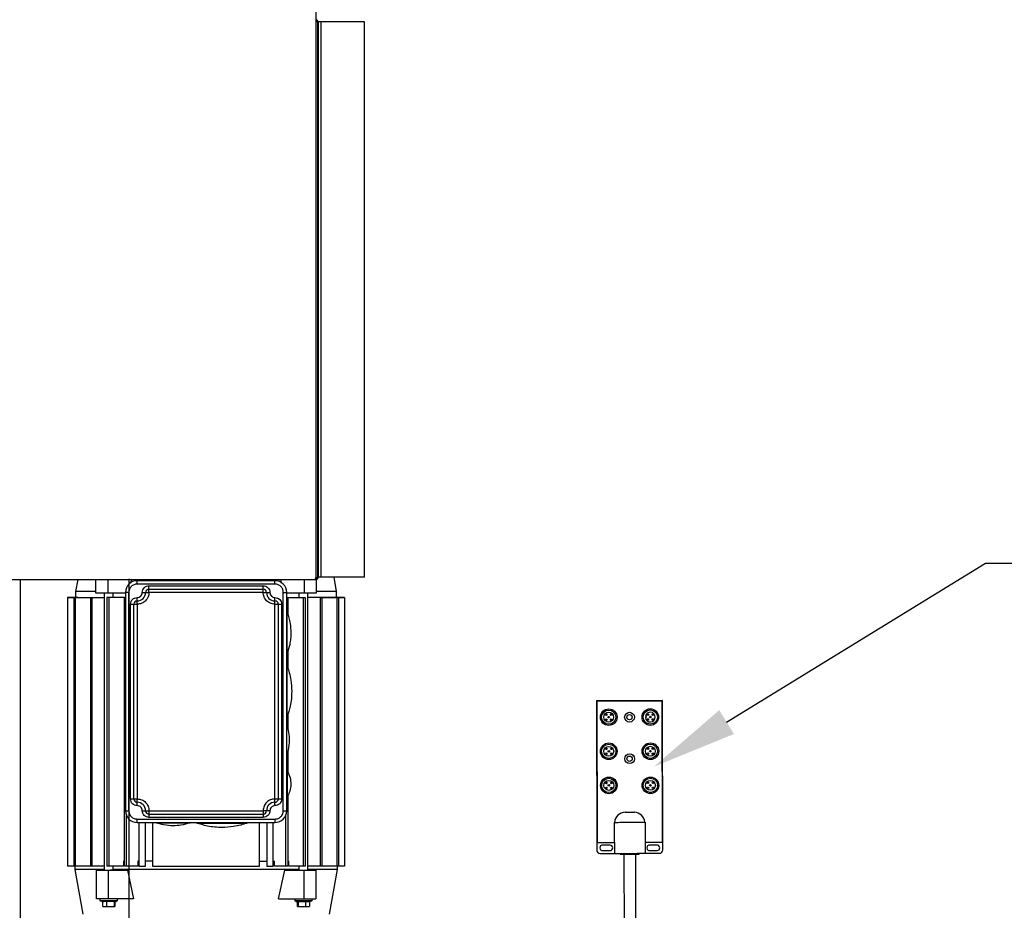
# Model space of a CAD drawing. Header units: inches. Extents: x 170 to 312, y 215 to 248.
# Tile 211 of 256: x 255.271 to 256.353, y 243.936 to 244.915. Entities that reach past the tile are written whole.
import ezdxf
from ezdxf import colors
from ezdxf.entities.mleader import LeaderData, LeaderLine
from ezdxf.math import Vec2, Vec3

# ---------------------------------------------------------------- set-up
doc = ezdxf.new("R2010")
doc.units = ezdxf.units.IN
doc.header["$LTSCALE"] = 0.25
doc.header["$MEASUREMENT"] = 0
doc.layers.add('ANNOTATIONS', color=1, linetype='Continuous')
doc.layers.add('MOTOR RH', color=7, linetype='Continuous')
doc.styles.add('ARIAL', font='arial.ttf', dxfattribs={"height": 0.09375})
doc.dimstyles.new('STANDARD$0', dxfattribs={"dimtxt": 0.09375, "dimasz": 0.09375, "dimexe": 0.03125, "dimexo": 0.046875, "dimgap": 0.09, "dimtad": 0, "dimtih": 1, "dimtoh": 1, "dimdec": 4, "dimzin": 0, "dimdsep": 46, "dimtxsty": 'ARIAL', "dimcen": 0.09, "dimadec": 0, "dimazin": 0, "dimtfac": 1, "dimtdec": 4, "dimtofl": 0, "dimtmove": 0, "dimatfit": 1, "dimfxl": 1, "dimtolj": 1, "dimtzin": 0, "dimarcsym": 0})

# ---------------------------------------------------------------- blocks, each defined once
blk = doc.blocks.new('*D63')
at = {"layer": 'ANNOTATIONS', "color": 0, "lineweight": -2, "transparency": 16777216}
for p, q in [((255.1439, 244.3469), (255.1439, 245.1801)), ((255.6499, 244.959), (255.6499, 245.1801)), ((255.0502, 245.1488), (254.9564, 245.1488)), ((255.7436, 245.1488), (255.8374, 245.1488))]:
    blk.add_line(p, q, dxfattribs=at)
at = {"layer": 'ANNOTATIONS', "color": 0, "transparency": 16777216}
for points in [[(255.0502, 245.1644), (255.0502, 245.1332), (255.1439, 245.1488)], [(255.7436, 245.1644), (255.7436, 245.1332), (255.6499, 245.1488)]]:
    blk.add_solid(points, dxfattribs=at)
at = {"layer": 'defpoints', "color": 0, "transparency": 16777216}
for p in [(255.6499, 245.1488), (255.6499, 244.9122), (255.1439, 244.3)]:
    blk.add_point(p, dxfattribs=at)
at = {"layer": 'ANNOTATIONS', "color": 0, "transparency": 16777216, "insert": (255.3969, 245.1488), "char_height": 0.09375, "attachment_point": 5, "style": 'ARIAL'}
blk.add_mtext('\\A1;1\'-6"', dxfattribs=at)

msp = doc.modelspace()

# ---------------------------------------------------------------- linework, layer by layer
at = {"layer": 'MOTOR RH'}
for p, q in [((255.5962, 244.96582), (255.5962, 244.3017)), ((255.5979, 244.91215), (255.5979, 244.3017)), ((255.59871, 244.91215), (255.59871, 244.3017)), ((255.64986, 244.91215), (255.59871, 244.91215)), ((255.60191, 244.3017), (255.60191, 244.91215)), ((255.25687, 244.29919), (255.5962, 244.29919)), ((255.27181, 240.37188), (255.27181, 244.29919)), ((255.33256, 244.2859), (255.33491, 244.29919)), ((255.35441, 244.28406), (255.35441, 244.29919)), ((255.36746, 244.29919), (255.36746, 244.28406)), ((255.39117, 240.10529), (255.39117, 244.3)), ((255.39346, 244.29919), (255.3926, 244.29531)), ((255.39992, 244.29421), (255.39992, 244.2979)), ((255.55125, 244.2979), (255.39992, 244.2979)), ((255.47189, 244.2979), (255.47189, 244.29919)), ((255.51619, 244.29919), (255.51619, 244.2979)), ((255.55125, 244.29421), (255.55125, 244.2979)), ((255.55857, 244.29531), (255.55772, 244.29919)), ((255.58371, 244.28406), (255.58371, 244.29919)), ((255.59561, 244.3), (255.5962, 244.3)), ((255.5962, 244.29919), (255.5962, 244.3)), ((255.59676, 244.29926), (255.59676, 244.28406)), ((255.64986, 244.3017), (255.5979, 244.3017)), ((255.61582, 244.3017), (255.61861, 244.2859)), ((255.33256, 244.27944), (255.33256, 244.2859)), ((255.39069, 244.28498), (255.387, 244.28498)), ((255.387, 244.28498), (255.387, 244.04507)), ((255.387, 244.28498), (255.387, 244.28498)), ((255.3907, 244.04507), (255.39069, 244.28498)), ((255.55125, 244.29421), (255.39992, 244.29421)), ((255.40546, 244.28498), (255.41284, 244.28498)), ((255.41284, 244.28498), (255.41284, 244.29236)), ((255.41284, 244.29236), (255.53833, 244.29236)), ((255.41284, 244.28867), (255.53833, 244.28867)), ((255.53833, 244.28498), (255.41284, 244.28498)), ((255.53833, 244.28839), (255.53833, 244.29236)), ((255.53833, 244.28498), (255.54571, 244.28498)), ((255.56048, 244.04507), (255.56048, 244.28498)), ((255.56048, 244.28498), (255.56417, 244.28498)), ((255.56417, 244.04507), (255.56417, 244.28498)), ((255.61861, 244.2859), (255.61861, 244.27945)), ((255.32333, 244.27944), (255.36397, 244.27944)), ((255.32333, 244.27944), (255.32334, 243.98417)), ((255.32333, 244.27944), (255.33464, 244.27944)), ((255.3341, 244.27944), (255.32333, 244.27944)), ((255.32333, 244.27944), (255.33288, 244.27944)), ((255.32333, 244.27944), (255.32333, 244.27944)), ((255.33018, 244.27944), (255.33018, 243.98417)), ((255.33175, 244.27944), (255.33175, 243.98417)), ((255.33464, 244.27944), (255.3341, 244.27944)), ((255.33464, 244.27944), (255.33464, 244.27944)), ((255.3484, 244.27944), (255.34841, 243.98417)), ((255.3502, 244.27944), (255.3502, 243.98417)), ((255.36746, 244.28406), (255.35441, 244.28406)), ((255.36397, 243.97955), (255.36397, 244.28406)), ((255.36666, 244.27944), (255.36666, 243.98417)), ((255.38546, 244.27944), (255.36666, 244.27944)), ((255.387, 244.28406), (255.36746, 244.28406)), ((255.36876, 244.27944), (255.36876, 243.98417)), ((255.37319, 244.28406), (255.37319, 244.27944)), ((255.38546, 244.27944), (255.38546, 244.27483)), ((255.38546, 244.27483), (255.38579, 244.27483)), ((255.38579, 244.27944), (255.387, 244.27944)), ((255.38579, 243.98417), (255.38579, 244.27944)), ((255.39992, 244.27467), (255.39992, 244.27944)), ((255.55125, 244.27206), (255.55125, 244.27872)), ((255.59364, 244.28406), (255.56417, 244.28406)), ((255.56417, 244.27944), (255.56538, 244.27944)), ((255.56538, 244.27944), (255.56538, 244.26114)), ((255.56538, 244.27483), (255.56571, 244.27483)), ((255.56571, 244.27483), (255.56571, 244.27944)), ((255.56571, 244.27944), (255.58452, 244.27944)), ((255.57798, 244.27944), (255.57798, 244.28406)), ((255.58241, 244.27944), (255.58241, 243.98417)), ((255.58452, 244.27944), (255.58452, 243.98417)), ((255.58721, 244.28406), (255.58721, 243.97956)), ((255.62784, 244.27945), (255.58721, 244.27944)), ((255.60087, 244.27944), (255.62784, 244.27945)), ((255.60097, 244.27944), (255.60097, 243.98417)), ((255.60277, 244.27944), (255.60277, 243.98417)), ((255.62784, 244.27945), (255.60306, 244.27944)), ((255.62784, 244.27945), (255.61848, 244.27945)), ((255.61861, 244.27945), (255.62784, 244.27945)), ((255.61861, 244.27945), (255.62099, 244.27945)), ((255.61943, 244.27944), (255.61943, 243.98417)), ((255.62099, 244.27945), (255.62099, 244.27945)), ((255.62099, 244.27944), (255.62099, 243.98417)), ((255.62784, 244.27945), (255.62784, 243.98417)), ((255.62784, 244.27945), (255.62784, 244.27945)), ((255.39254, 244.27206), (255.39992, 244.27206)), ((255.39254, 244.05799), (255.39254, 244.27206)), ((255.39623, 244.05799), (255.39623, 244.27206)), ((255.39992, 244.27206), (255.39992, 244.05799)), ((255.55125, 244.27206), (255.55863, 244.27206)), ((255.55125, 244.05799), (255.55125, 244.27206)), ((255.55494, 244.27206), (255.55494, 244.05799)), ((255.55863, 244.27206), (255.55863, 244.05799)), ((255.56417, 244.26283), (255.56487, 244.26283)), ((255.56538, 244.22047), (255.56538, 244.20197)), ((255.56487, 244.21854), (255.56417, 244.21854)), ((255.56417, 244.20378), (255.56484, 244.20378)), ((255.97674, 244.1661), (255.9051, 244.16596)), ((255.90459, 244.16545), (255.90489, 244.00183)), ((255.9051, 244.16494), (255.90539, 244.01074)), ((255.97623, 244.16558), (255.90561, 244.16545)), ((255.97703, 244.01087), (255.97674, 244.16507)), ((255.97756, 244.00197), (255.97725, 244.16558)), ((255.56484, 244.14842), (255.56417, 244.14842)), ((255.56538, 244.15048), (255.56538, 244.13456)), ((255.95921, 244.14737), (255.95842, 244.14736)), ((255.95844, 244.14873), (255.95921, 244.14873)), ((255.95921, 244.14873), (255.95921, 244.14737)), ((255.56538, 244.11004), (255.56538, 244.08756)), ((255.56417, 244.08844), (255.56507, 244.08844)), ((255.39254, 244.05799), (255.39992, 244.05799)), ((255.39992, 244.0506), (255.39992, 244.05799)), ((255.55125, 244.05799), (255.55863, 244.05799)), ((255.55125, 244.05402), (255.55125, 244.05799)), ((255.56507, 244.06076), (255.56417, 244.06076)), ((255.56538, 244.06153), (255.56538, 243.98417)), ((255.387, 244.04507), (255.3907, 244.04507)), ((255.38813, 243.98417), (255.38813, 244.03979)), ((255.39992, 244.03584), (255.55125, 244.03584)), ((255.39992, 244.03215), (255.39992, 244.03584)), ((255.40546, 244.04507), (255.41284, 244.04507)), ((255.41284, 244.04507), (255.53833, 244.04507)), ((255.41284, 244.04138), (255.53833, 244.04138)), ((255.53833, 244.03769), (255.41284, 244.03769)), ((255.54572, 244.04507), (255.53833, 244.04507)), ((255.53833, 244.04366), (255.53833, 244.03769)), ((255.56048, 244.04507), (255.56417, 244.04507)), ((255.56304, 244.03979), (255.56304, 243.98417)), ((255.93603, 244.04355), (255.94627, 244.04356)), ((255.39992, 244.03215), (255.55125, 244.03215)), ((255.40177, 244.03215), (255.40177, 243.98417)), ((255.40887, 243.98417), (255.40887, 244.03215)), ((255.41681, 244.03215), (255.41681, 243.98417)), ((255.42115, 244.03163), (255.42115, 244.03215)), ((255.45806, 244.03215), (255.45806, 244.03163)), ((255.46544, 244.03148), (255.46544, 244.03215)), ((255.5208, 244.03215), (255.5208, 244.03148)), ((255.53437, 243.98417), (255.53437, 244.03215)), ((255.5423, 244.03215), (255.5423, 243.98417)), ((255.54941, 243.98417), (255.54941, 244.03215)), ((255.92441, 244.01026), (255.92437, 244.03227)), ((255.95797, 244.03233), (255.95801, 244.01032)), ((255.9059, 244.01023), (255.92441, 244.01026)), ((255.91955, 244.00718), (255.91119, 244.00717)), ((255.92441, 244.01026), (255.92443, 243.99815)), ((255.95801, 244.01032), (255.97652, 244.01036)), ((255.95801, 244.01032), (255.95803, 243.99821)), ((255.97124, 244.00728), (255.96288, 244.00726)), ((255.90862, 243.99812), (255.92443, 243.99815)), ((255.91121, 244.0012), (255.91956, 244.00121)), ((255.93083, 243.99816), (255.93083, 243.99726)), ((255.93475, 243.99727), (255.93494, 243.89492)), ((255.94791, 243.89495), (255.94772, 243.99729)), ((255.95164, 243.9973), (255.95164, 243.9982)), ((255.95803, 243.99821), (255.97385, 243.99824)), ((255.96289, 244.00129), (255.97125, 244.00131)), ((255.36397, 243.98417), (255.32334, 243.98417)), ((255.33164, 243.98048), (255.33164, 243.98417)), ((255.38479, 243.98417), (255.36666, 243.98417)), ((255.3732, 243.98417), (255.3732, 243.97955)), ((255.38579, 243.9897), (255.38479, 243.9897)), ((255.38479, 243.9897), (255.38479, 243.98417)), ((255.40044, 243.98417), (255.38579, 243.98417)), ((255.40177, 243.9897), (255.40044, 243.9897)), ((255.40044, 243.9897), (255.40044, 243.98417)), ((255.40177, 243.98417), (255.40887, 243.98417)), ((255.41681, 243.9897), (255.40887, 243.9897)), ((255.41681, 243.98417), (255.53437, 243.98417)), ((255.53437, 243.9897), (255.5423, 243.9897)), ((255.5423, 243.98417), (255.54941, 243.98417)), ((255.54941, 243.9897), (255.55073, 243.9897)), ((255.55073, 243.98417), (255.55073, 243.9897)), ((255.56538, 243.98417), (255.55073, 243.98417)), ((255.56538, 243.98971), (255.56638, 243.98971)), ((255.56638, 243.98417), (255.56638, 243.98971)), ((255.58452, 243.98417), (255.56638, 243.98417)), ((255.57798, 243.97956), (255.57798, 243.98417)), ((255.62784, 243.98417), (255.58721, 243.98417)), ((255.61953, 243.98417), (255.61953, 243.98048)), ((255.34033, 243.93123), (255.33164, 243.98048)), ((255.35507, 243.97955), (255.37035, 243.97955)), ((255.35507, 243.94818), (255.35507, 243.97955)), ((255.3607, 243.97955), (255.35507, 243.97955)), ((255.36812, 243.97955), (255.38913, 243.97955)), ((255.36812, 243.97955), (255.36812, 243.94818)), ((255.38913, 243.97955), (255.396, 243.94818)), ((255.55517, 243.94818), (255.56204, 243.97956)), ((255.56204, 243.97956), (255.59611, 243.97956)), ((255.58306, 243.97956), (255.58306, 243.94818)), ((255.59048, 243.97956), (255.58721, 243.97956)), ((255.59611, 243.97956), (255.59048, 243.97956)), ((255.59611, 243.97956), (255.59611, 243.94818)), ((255.61953, 243.98048), (255.61085, 243.93123)), ((255.36812, 243.94818), (255.35507, 243.94818)), ((255.35935, 243.94634), (255.35935, 243.94818)), ((255.35935, 243.94634), (255.37781, 243.94634)), ((255.36195, 243.93988), (255.36195, 243.94541)), ((255.36195, 243.93988), (255.37521, 243.93988)), ((255.36636, 243.93988), (255.36636, 243.94541)), ((255.396, 243.94818), (255.36812, 243.94818)), ((255.37445, 243.94541), (255.37445, 243.93988)), ((255.37521, 243.94541), (255.37521, 243.93988)), ((255.37781, 243.94818), (255.37781, 243.94634)), ((255.55517, 243.94818), (255.59611, 243.94818)), ((255.57337, 243.94634), (255.57337, 243.94818)), ((255.57337, 243.94634), (255.59182, 243.94634)), ((255.57596, 243.93988), (255.57596, 243.94541)), ((255.57596, 243.93988), (255.58922, 243.93988)), ((255.57672, 243.94541), (255.57672, 243.93988)), ((255.58481, 243.94541), (255.58481, 243.93988)), ((255.59025, 243.94541), (255.58847, 243.94541)), ((255.58922, 243.94541), (255.58922, 243.93988)), ((255.59182, 243.94818), (255.59182, 243.94634))]:
    msp.add_line(p, q, dxfattribs=at)
at = {"layer": 'MOTOR RH', "flags": 128}
for points in [[(255.35441, 244.2859), (255.33825, 244.2859), (255.33577, 244.2859), (255.33256, 244.2859)], [(255.53833, 244.28498), (255.53833, 244.28805), (255.53833, 244.28839)], [(255.61861, 244.2859), (255.61825, 244.2859), (255.60591, 244.2859), (255.60142, 244.2859), (255.59676, 244.2859)], [(255.39992, 244.27206), (255.39992, 244.27411), (255.39992, 244.27467)], [(255.55125, 244.27944), (255.55125, 244.27872)], [(255.59676, 244.28406), (255.59521, 244.28406), (255.59364, 244.28406)], [(255.56487, 244.21854), (255.56487, 244.22372), (255.56487, 244.22645), (255.56487, 244.23311), (255.56487, 244.23684), (255.56487, 244.24453), (255.56487, 244.24826), (255.56487, 244.25176), (255.56487, 244.25492), (255.56487, 244.26283)], [(255.56484, 244.14842), (255.56484, 244.14874), (255.56484, 244.14971), (255.56484, 244.15615), (255.56484, 244.15932), (255.56484, 244.16674), (255.56484, 244.17083), (255.56484, 244.17504), (255.56484, 244.17927), (255.56484, 244.18742), (255.56484, 244.19114), (255.56484, 244.19745), (255.56484, 244.19989), (255.56484, 244.20378)], [(255.56507, 244.06076), (255.56507, 244.06811), (255.56507, 244.07089), (255.56507, 244.07684), (255.56507, 244.07972), (255.56507, 244.08771), (255.56507, 244.08836), (255.56507, 244.08844)], [(255.55125, 244.05061), (255.55125, 244.05367), (255.55125, 244.05402)], [(255.41284, 244.04507), (255.41284, 244.0403), (255.41284, 244.03974), (255.41284, 244.03769)], [(255.53833, 244.04507), (255.53833, 244.04435), (255.53833, 244.04366)], [(255.55125, 244.03584), (255.55125, 244.03443), (255.55125, 244.03379), (255.55125, 244.03215)], [(255.42115, 244.03163), (255.44564, 244.03163), (255.44883, 244.03163), (255.45806, 244.03163)], [(255.46544, 244.03148), (255.46673, 244.03148), (255.46831, 244.03148), (255.4799, 244.03148), (255.48376, 244.03148), (255.5208, 244.03148)], [(255.92437, 244.03227), (255.92462, 244.03227), (255.92538, 244.03227), (255.92662, 244.03227), (255.9283, 244.03227), (255.93037, 244.03228), (255.93277, 244.03228), (255.93542, 244.03229), (255.93825, 244.03229), (255.94117, 244.0323), (255.94409, 244.0323), (255.94692, 244.03231), (255.94957, 244.03231), (255.95197, 244.03232), (255.95404, 244.03232), (255.95572, 244.03232), (255.95696, 244.03233), (255.95772, 244.03233), (255.95797, 244.03233)], [(255.92443, 243.99815), (255.92469, 243.99815), (255.92544, 243.99815), (255.92668, 243.99816), (255.92836, 243.99816), (255.93043, 243.99816), (255.93283, 243.99817), (255.93549, 243.99817), (255.93831, 243.99818), (255.94123, 243.99818), (255.94415, 243.99819), (255.94698, 243.99819), (255.94963, 243.9982), (255.95203, 243.9982), (255.9541, 243.99821), (255.95578, 243.99821), (255.95702, 243.99821), (255.95778, 243.99821), (255.95803, 243.99821)], [(255.93083, 243.99726), (255.93084, 243.99726), (255.93121, 243.99726), (255.93204, 243.99726), (255.9333, 243.99726), (255.93494, 243.99727), (255.93686, 243.99727), (255.939, 243.99727), (255.94123, 243.99728)], [(255.94123, 243.99728), (255.94347, 243.99728), (255.9456, 243.99729), (255.94753, 243.99729), (255.94916, 243.99729), (255.95043, 243.9973), (255.95126, 243.9973), (255.95162, 243.9973), (255.95164, 243.9973)], [(255.41681, 243.9897), (255.4128, 243.9897), (255.41149, 243.9897)], [(255.36397, 243.98048), (255.33183, 243.98048), (255.33164, 243.98048)], [(255.38913, 243.97955), (255.37184, 243.97955), (255.37035, 243.97955)], [(255.57798, 243.98048), (255.53679, 243.98048), (255.52785, 243.98048), (255.48045, 243.98048), (255.47073, 243.98048), (255.3732, 243.98048)], [(255.61953, 243.98048), (255.61219, 243.98048), (255.60881, 243.98048), (255.58721, 243.98048)]]:
    msp.add_lwpolyline(points, dxfattribs=at)
at = {"layer": 'MOTOR RH'}
for centre, radius in [((255.9181, 244.14791), 0.00913), ((255.9181, 244.14791), 0.00785), ((255.96381, 244.14799), 0.00913), ((255.96381, 244.14799), 0.00785), ((255.9181, 244.14791), 0.00542), ((255.91538, 244.15061), 0.000853), ((255.91539, 244.14519), 0.000853), ((255.9181, 244.14791), 0.000853), ((255.9208, 244.15062), 0.000853), ((255.92081, 244.1452), 0.000853), ((255.94095, 244.14786), 0.00536), ((255.94095, 244.14786), 0.00292), ((255.96109, 244.1507), 0.000853), ((255.9611, 244.14527), 0.000853), ((255.96381, 244.14799), 0.000853), ((255.96652, 244.15071), 0.000853), ((255.96653, 244.14528), 0.000853), ((255.91817, 244.11038), 0.00913), ((255.91817, 244.11038), 0.00785), ((255.91817, 244.11038), 0.00542), ((255.91545, 244.11309), 0.000853), ((255.92087, 244.1131), 0.000853), ((255.96388, 244.11046), 0.00913), ((255.96388, 244.11046), 0.00785), ((255.96388, 244.11046), 0.00542), ((255.96116, 244.11317), 0.000853), ((255.96659, 244.11318), 0.000853), ((255.91546, 244.10766), 0.000853), ((255.91817, 244.11038), 0.000853), ((255.92088, 244.10767), 0.000853), ((255.94104, 244.10215), 0.00536), ((255.94104, 244.10215), 0.00292), ((255.96117, 244.10775), 0.000853), ((255.96388, 244.11046), 0.000853), ((255.9666, 244.10776), 0.000853), ((255.91824, 244.07285), 0.00913), ((255.91824, 244.07285), 0.00785), ((255.96395, 244.07294), 0.00913), ((255.96395, 244.07294), 0.00785), ((255.91824, 244.07285), 0.00542), ((255.91552, 244.07556), 0.000853), ((255.91553, 244.07013), 0.000853), ((255.91824, 244.07285), 0.000853), ((255.92094, 244.07557), 0.000853), ((255.92095, 244.07014), 0.000853), ((255.96395, 244.07294), 0.00542), ((255.96123, 244.07564), 0.000853), ((255.96124, 244.07022), 0.000853), ((255.96395, 244.07294), 0.000853), ((255.96666, 244.07565), 0.000853), ((255.96667, 244.07023), 0.000853)]:
    msp.add_circle(centre, radius, dxfattribs=at)
for centre, radius, start, end in [((255.5962, 244.91215), 0.00251, 0, 90), ((255.5962, 244.91215), 0.00171, 0, 90), ((255.39992, 244.28498), 0.01292, 90.00032, 180.00032), ((255.55125, 244.28498), 0.01292, 0.00032, 90.00032), ((255.39992, 244.28498), 0.00923, 270.00032, 0.00032), ((255.41284, 244.28498), 0.00369, 90.00032, 180.00032), ((255.53833, 244.28498), 0.00369, 0.00032, 90.00032), ((255.55125, 244.28498), 0.00923, 180.00032, 270.00032), ((255.39992, 244.27206), 0.00369, 90.00032, 180.00032), ((255.55125, 244.27206), 0.00369, 0.00032, 90.00032), ((255.9051, 244.16545), 0.000512, 90.10619, 180.10619), ((255.97674, 244.16558), 0.000512, 0.10619, 90.10619), ((255.90561, 244.16494), 0.000512, 90.10619, 180.10619), ((255.97623, 244.16507), 0.000512, 0.10619, 90.10619), ((255.96381, 244.14799), 0.00542, 186.62602, 172.17259), ((255.39992, 244.05799), 0.00369, 180.00032, 270.00032), ((255.55125, 244.05799), 0.00369, 270.00032, 0.00032), ((255.39992, 244.04507), 0.00923, 0.00032, 90.00032), ((255.55125, 244.04507), 0.00923, 90.00032, 180.00032), ((255.39992, 244.04507), 0.01292, 180.00032, 270.00032), ((255.41284, 244.04507), 0.00369, 180.00032, 270.00032), ((255.53833, 244.04507), 0.00369, 270.00032, 0.00032), ((255.55125, 244.04507), 0.01292, 270.00032, 0.00032), ((255.93708, 244.0308), 0.01279, 94.68447, 173.3982), ((255.94525, 244.0308), 0.01281, 6.87071, 85.47138), ((255.9059, 244.01074), 0.000512, 180.10619, 270.10619), ((255.9112, 244.00418), 0.00299, 90.10619, 270.10619), ((255.91956, 244.0042), 0.00299, 270.10619, 90.10619), ((255.96288, 244.00428), 0.00299, 90.10619, 270.10619), ((255.97124, 244.00429), 0.00299, 270.10619, 90.10619), ((255.97652, 244.01087), 0.000512, 270.10619, 0.10619), ((255.90861, 244.00184), 0.00372, 180.10619, 270.10619), ((255.97384, 244.00196), 0.00372, 270.10619, 0.10619), ((255.36287, 243.94622), 0.000823, 171.93202, 258.60393), ((255.5883, 243.94622), 0.000823, 281.3925, 8.07609)]:
    msp.add_arc(centre, radius, start, end, dxfattribs=at)
msp.add_open_spline([(255.64986, 244.3017), (255.64986, 244.91215)], degree=1, dxfattribs=at)
for points, knots in [([(255.5962, 244.3017), (255.59612, 244.30144), (255.59595, 244.30088), (255.59568, 244.30012), (255.59541, 244.29952), (255.59518, 244.29923), (255.59504, 244.2992), (255.59499, 244.29919)], [0, 0, 0, 0, 0.1999167, 0.4244167, 0.6489701, 0.8734859, 1, 1, 1, 1]), ([(255.5962, 244.3), (255.59641, 244.30002), (255.59683, 244.30007), (255.59737, 244.30042), (255.59776, 244.30093), (255.59789, 244.30139), (255.5979, 244.30165), (255.5979, 244.3017)], [0, 0, 0, 0, 0.2355208, 0.4711798, 0.7067886, 0.9424267, 1, 1, 1, 1]), ([(255.5962, 244.29919), (255.59646, 244.29922), (255.59702, 244.29927), (255.59778, 244.29969), (255.59838, 244.30036), (255.59867, 244.30108), (255.5987, 244.30154), (255.59871, 244.3017)], [0, 0, 0, 0, 0.1999541, 0.424458, 0.6490042, 0.8735548, 1, 1, 1, 1]), ([(255.39992, 244.29421), (255.39871, 244.29407), (255.39629, 244.29379), (255.39324, 244.29166), (255.39111, 244.28861), (255.39083, 244.28619), (255.39069, 244.28498)], [0, 0, 0, 0, 0.2499909, 0.4999848, 0.7499881, 1, 1, 1, 1]), ([(255.41284, 244.28498), (255.41265, 244.28329), (255.41226, 244.2799), (255.40927, 244.27563), (255.405, 244.27264), (255.40161, 244.27225), (255.39992, 244.27206)], [0, 0, 0, 0, 0.2500047, 0.5000004, 0.7500023, 1, 1, 1, 1]), ([(255.39992, 244.27944), (255.40065, 244.27953), (255.4021, 244.27969), (255.40393, 244.28097), (255.40521, 244.2828), (255.40537, 244.28425), (255.40546, 244.28498)], [0, 0, 0, 0, 0.2499836, 0.4999893, 0.7499703, 1, 1, 1, 1]), ([(255.40546, 244.28498), (255.40557, 244.28595), (255.40579, 244.28788), (255.4075, 244.29032), (255.40994, 244.29203), (255.41187, 244.29225), (255.41284, 244.29236)], [0, 0, 0, 0, 0.2499881, 0.4999936, 0.7499979, 1, 1, 1, 1]), ([(255.53833, 244.29236), (255.5393, 244.29225), (255.54123, 244.29203), (255.54367, 244.29032), (255.54538, 244.28788), (255.5456, 244.28595), (255.54571, 244.28498)], [0, 0, 0, 0, 0.2500024, 0.4999823, 0.7499807, 1, 1, 1, 1]), ([(255.55125, 244.27206), (255.54956, 244.27226), (255.54617, 244.27264), (255.5419, 244.27563), (255.53891, 244.2799), (255.53853, 244.28329), (255.53833, 244.28498)], [0, 0, 0, 0, 0.2500007, 0.4999957, 0.7500127, 1, 1, 1, 1]), ([(255.54571, 244.28498), (255.5458, 244.28425), (255.54596, 244.2828), (255.54724, 244.28097), (255.54907, 244.27969), (255.55052, 244.27953), (255.55125, 244.27944)], [0, 0, 0, 0, 0.2499909, 0.4999913, 0.7500041, 1, 1, 1, 1]), ([(255.56048, 244.28498), (255.56034, 244.28619), (255.56006, 244.28861), (255.55793, 244.29166), (255.55488, 244.29379), (255.55246, 244.29407), (255.55125, 244.29421)], [0, 0, 0, 0, 0.24998794, 0.49999945, 0.74999932, 1, 1, 1, 1]), ([(255.39254, 244.27206), (255.39265, 244.27303), (255.39287, 244.27496), (255.39458, 244.2774), (255.39702, 244.27911), (255.39895, 244.27933), (255.39992, 244.27944)], [0, 0, 0, 0, 0.2500196, 0.5000192, 0.7499963, 1, 1, 1, 1]), ([(255.55125, 244.27944), (255.55222, 244.27933), (255.55415, 244.27911), (255.55659, 244.2774), (255.5583, 244.27496), (255.55852, 244.27303), (255.55863, 244.27206)], [0, 0, 0, 0, 0.2500024, 0.4999823, 0.7499807, 1, 1, 1, 1]), ([(255.56471, 244.26326), (255.5654, 244.26122), (255.56678, 244.25715), (255.56838, 244.24961), (255.56863, 244.24407), (255.56878, 244.24069)], [0, 0, 0, 0, 0.2796075, 0.560307, 1, 1, 1, 1]), ([(255.56878, 244.24069), (255.56872, 244.23854), (255.56859, 244.23424), (255.56745, 244.22661), (255.56575, 244.22134), (255.56471, 244.21812)], [0, 0, 0, 0, 0.279595, 0.5603078, 1, 1, 1, 1]), ([(255.56489, 244.20354), (255.56566, 244.20125), (255.56728, 244.1964), (255.5692, 244.18724), (255.56951, 244.18032), (255.56971, 244.1761)], [0, 0, 0, 0, 0.25877716, 0.54758558, 1, 1, 1, 1]), ([(255.56971, 244.1761), (255.56963, 244.17341), (255.56946, 244.16804), (255.56805, 244.15851), (255.56594, 244.15191), (255.56465, 244.14788)], [0, 0, 0, 0, 0.27960191, 0.56030337, 1, 1, 1, 1]), ([(255.56417, 244.13933), (255.565, 244.13657), (255.56665, 244.1311), (255.56684, 244.1254), (255.56694, 244.12258)], [0, 0, 0, 0, 0.5051303, 1, 1, 1, 1]), ([(255.56694, 244.12258), (255.56678, 244.11898), (255.56653, 244.11322), (255.56481, 244.10773), (255.56417, 244.10566)], [0, 0, 0, 0, 0.6239537, 1, 1, 1, 1]), ([(255.56493, 244.08869), (255.56616, 244.08619), (255.56836, 244.08173), (255.56865, 244.07677), (255.56878, 244.0746)], [0, 0, 0, 0, 0.5600022, 1, 1, 1, 1]), ([(255.56878, 244.0746), (255.56857, 244.07182), (255.56819, 244.06686), (255.56593, 244.06245), (255.56493, 244.0605)], [0, 0, 0, 0, 0.5599992, 1, 1, 1, 1]), ([(255.39992, 244.0506), (255.39896, 244.05072), (255.39702, 244.05094), (255.39458, 244.05264), (255.39287, 244.05508), (255.39265, 244.05702), (255.39254, 244.05799)], [0, 0, 0, 0, 0.2500019, 0.5000059, 0.7500112, 1, 1, 1, 1]), ([(255.39992, 244.05799), (255.40162, 244.05779), (255.405, 244.0574), (255.40927, 244.05442), (255.41226, 244.05015), (255.41265, 244.04676), (255.41284, 244.04507)], [0, 0, 0, 0, 0.2499999, 0.4999941, 0.7499921, 1, 1, 1, 1]), ([(255.55125, 244.05799), (255.54956, 244.05779), (255.54617, 244.0574), (255.5419, 244.05442), (255.53892, 244.05015), (255.53853, 244.04676), (255.53833, 244.04507)], [0, 0, 0, 0, 0.25000292, 0.50000999, 0.75001099, 1, 1, 1, 1]), ([(255.55863, 244.05799), (255.55852, 244.05702), (255.5583, 244.05509), (255.55659, 244.05265), (255.55415, 244.05094), (255.55222, 244.05072), (255.55125, 244.05061)], [0, 0, 0, 0, 0.2499895, 0.4999928, 0.7499974, 1, 1, 1, 1]), ([(255.40546, 244.04507), (255.40538, 244.04579), (255.40521, 244.04724), (255.40393, 244.04907), (255.4021, 244.05035), (255.40065, 244.05052), (255.39992, 244.0506)], [0, 0, 0, 0, 0.2499833, 0.5000185, 0.7499955, 1, 1, 1, 1]), ([(255.55125, 244.05061), (255.55053, 244.05052), (255.54908, 244.05036), (255.54725, 244.04907), (255.54596, 244.04724), (255.5458, 244.04579), (255.54572, 244.04507)], [0, 0, 0, 0, 0.2500029, 0.5000181, 0.750012, 1, 1, 1, 1]), ([(255.3907, 244.04507), (255.39083, 244.04386), (255.39111, 244.04144), (255.39325, 244.03839), (255.3963, 244.03626), (255.39871, 244.03598), (255.39992, 244.03584)], [0, 0, 0, 0, 0.2500153, 0.4999988, 0.749996, 1, 1, 1, 1]), ([(255.41284, 244.03769), (255.41187, 244.0378), (255.40994, 244.03802), (255.4075, 244.03973), (255.40579, 244.04217), (255.40557, 244.0441), (255.40546, 244.04507)], [0, 0, 0, 0, 0.2500009, 0.5000079, 0.7500122, 1, 1, 1, 1]), ([(255.54572, 244.04507), (255.5456, 244.0441), (255.54538, 244.04217), (255.54368, 244.03973), (255.54124, 244.03802), (255.5393, 244.0378), (255.53833, 244.03769)], [0, 0, 0, 0, 0.2499881, 0.4999936, 0.7499979, 1, 1, 1, 1]), ([(255.55125, 244.03584), (255.55246, 244.03598), (255.55488, 244.03626), (255.55793, 244.03839), (255.56006, 244.04144), (255.56034, 244.04386), (255.56048, 244.04507)], [0, 0, 0, 0, 0.2500057, 0.5000046, 0.750013, 1, 1, 1, 1]), ([(255.4396, 244.02846), (255.43601, 244.02864), (255.42959, 244.02895), (255.42348, 244.0309), (255.42079, 244.03175)], [0, 0, 0, 0, 0.5600045, 1, 1, 1, 1]), ([(255.45776, 244.03159), (255.45454, 244.0306), (255.44861, 244.02879), (255.44242, 244.02856), (255.4396, 244.02846)], [0, 0, 0, 0, 0.5440365, 1, 1, 1, 1]), ([(255.49312, 244.02661), (255.49044, 244.02669), (255.48506, 244.02686), (255.47553, 244.02827), (255.46893, 244.03038), (255.46491, 244.03167)], [0, 0, 0, 0, 0.27960797, 0.56030323, 1, 1, 1, 1]), ([(255.52056, 244.03143), (255.51827, 244.03066), (255.51343, 244.02903), (255.50426, 244.02712), (255.49734, 244.02681), (255.49312, 244.02661)], [0, 0, 0, 0, 0.2587694, 0.5475851, 1, 1, 1, 1]), ([(255.36028, 243.94541), (255.36018, 243.94542), (255.35999, 243.94544), (255.35972, 243.94558), (255.3595, 243.94581), (255.35935, 243.94612), (255.35936, 243.94634), (255.35936, 243.94645)], [0, 0, 0, 0, 0.1792244, 0.37268875, 0.57108779, 0.79653396, 1, 1, 1, 1]), ([(255.36086, 243.94541), (255.36088, 243.94541), (255.36109, 243.94541), (255.36193, 243.94541), (255.36271, 243.94541)], [0, 0, 0, 0, 0.0683557, 1, 1, 1, 1]), ([(255.37624, 243.94541), (255.37624, 243.94541), (255.37686, 243.94541), (255.37702, 243.94541), (255.37648, 243.94541), (255.3746, 243.94541), (255.37184, 243.94541), (255.36859, 243.94541), (255.36528, 243.94541), (255.36357, 243.94541), (255.36271, 243.94541)], [0, 0, 0, 0, 0.00149888, 0.1441613, 0.2867895, 0.42944866, 0.57207691, 0.71471558, 0.85735425, 1, 1, 1, 1]), ([(255.3778, 243.94645), (255.37781, 243.94636), (255.37781, 243.94617), (255.37771, 243.94589), (255.37752, 243.94564), (255.37723, 243.94545), (255.377, 243.94542), (255.37689, 243.94541)], [0, 0, 0, 0, 0.1712338, 0.3595596, 0.5570975, 0.7872803, 1, 1, 1, 1]), ([(255.57429, 243.94541), (255.5742, 243.94542), (255.574, 243.94544), (255.57373, 243.94558), (255.57351, 243.94581), (255.57337, 243.94612), (255.57337, 243.94634), (255.57337, 243.94645)], [0, 0, 0, 0, 0.1792248, 0.3726895, 0.5711137, 0.7965317, 1, 1, 1, 1]), ([(255.57487, 243.94541), (255.5746, 243.94541), (255.57403, 243.94541), (255.57474, 243.94541), (255.57656, 243.94541), (255.57934, 243.94541), (255.58258, 243.94541), (255.58589, 243.94541), (255.58761, 243.94541), (255.58847, 243.94541)], [0, 0, 0, 0, 0.133767, 0.278127, 0.4225134, 0.566891, 0.7112611, 0.855636, 1, 1, 1, 1]), ([(255.59181, 243.94645), (255.59182, 243.94636), (255.59182, 243.94617), (255.59172, 243.94589), (255.59153, 243.94564), (255.59124, 243.94545), (255.59101, 243.94543), (255.5909, 243.94541)], [0, 0, 0, 0, 0.1712336, 0.3595468, 0.5571051, 0.7873165, 1, 1, 1, 1])]:
    msp.add_open_spline(points, degree=3, knots=knots, dxfattribs=at)

# ---------------------------------------------------------------- dimensions: what is measured, and where the dimension line sits
at = {"layer": 'ANNOTATIONS'}
dim = msp.add_linear_dim(base=(255.64986, 245.14882), p1=(255.14392, 244.3), p2=(255.64986, 244.91215), text='1\'-6"', dimstyle='STANDARD$0', dxfattribs=at)
dim.commit()
dim.dimension.update_dxf_attribs({"geometry": '*D63', "text_midpoint": (255.39689, 245.14882), "dimtype": 160})

# ---------------------------------------------------------------- leaders
ml = msp.add_multileader_mtext('Standard', dxfattribs=at)
ml.set_content('JUNCTION BOX', color=256, style='ARIAL')
ml.set_leader_properties()
ml.build(insert=Vec2(0, 0))
ml.multileader.update_dxf_attribs({"dogleg_length": 0.36, "arrow_head_size": 0.09375})
ctx = ml.context
ctx.base_point, ctx.char_height, ctx.arrow_head_size, ctx.landing_gap_size, ctx.plane_origin = Vec3(256.42996, 244.31708), 0.09375, 0.09375, 0.09, Vec3(255.64493, 243.88385)
notes = []
notes.append((ctx, [(0, (1, 1, 0), (256.33201, 244.31708), (1, 0), 0.09796, [(0, [(255.96774, 244.09345)], 0, [])])]))
ctx.mtext.insert, ctx.mtext.flow_direction = Vec3(256.51996, 244.36476), 5
for ctx, leaders in notes:
    for number, flags, end, landing, length, lines in leaders:
        leader = LeaderData()
        leader.index, (leader.has_last_leader_line, leader.has_dogleg_vector, leader.attachment_direction) = number, flags
        leader.last_leader_point, leader.dogleg_vector, leader.dogleg_length = Vec3(end), Vec3(landing), length
        for number, points, colour, breaks in lines:
            line = LeaderLine()
            line.index, line.vertices, line.color, line.breaks = number, Vec3.list(points), colors.encode_raw_color(colour), breaks
            leader.lines.append(line)
        ctx.leaders.append(leader)

doc.saveas('drawing.dxf')
